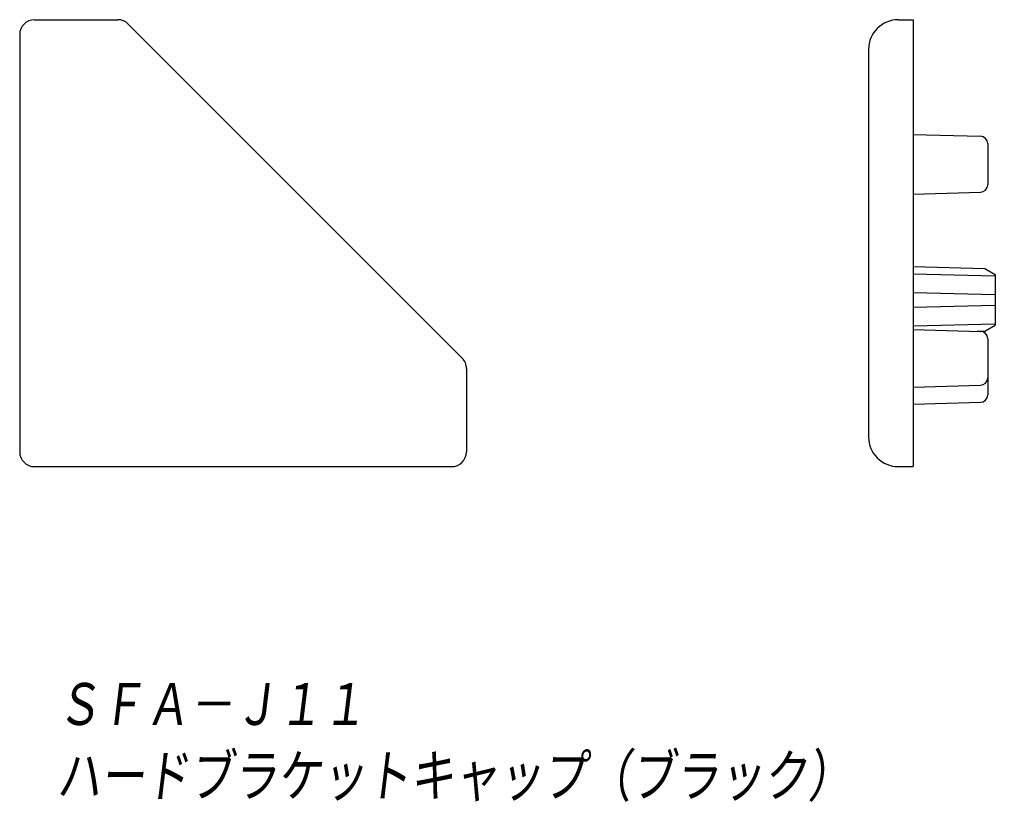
# Model space of a CAD drawing. Extents: x -78.1 to -12, y -57.4 to -4.5.
import ezdxf

# ---------------------------------------------------------------- set-up
doc = ezdxf.new("R2010")
doc.units = 0
doc.header["$MEASUREMENT"] = 0
doc.layers.get('0').update_dxf_attribs({"linetype": 'CONTINUOUS'})
doc.styles.get("Standard").update_dxf_attribs({"font": 'txt', "bigfont": 'BIGFONT'})

msp = doc.modelspace()

# ---------------------------------------------------------------- linework, layer by layer
at = {"color": 7, "linetype": 'Continuous'}
for p, q in [((-77.082, -4.544), (-71.496, -4.544)), ((-19.082, -4.544), (-18.082, -4.544)), ((-18.082, -4.544), (-18.082, -34.544)), ((-48.375, -27.251), (-70.789, -4.837)), ((-78.082, -5.544), (-78.082, -33.544)), ((-21.082, -6.544), (-21.082, -32.544)), ((-18.082, -12.244), (-13.569, -12.362)), ((-13.082, -12.862), (-13.082, -15.626)), ((-18.082, -16.244), (-13.569, -16.126)), ((-18.082, -21.119), (-13.273, -21.245)), ((-18.082, -21.594), (-12.582, -21.738)), ((-13.273, -21.245), (-12.582, -21.644)), ((-12.582, -21.644), (-12.582, -25.044)), ((-18.082, -22.844), (-12.582, -22.988)), ((-18.082, -23.844), (-12.582, -23.7)), ((-18.057, -25.093), (-12.582, -24.95)), ((-13.273, -25.443), (-12.582, -25.044)), ((-18.082, -25.344), (-13.569, -25.462)), ((-13.786, -25.457), (-13.273, -25.443)), ((-13.082, -25.962), (-13.082, -29.726)), ((-48.082, -27.958), (-48.082, -33.544)), ((-18.082, -29.198), (-13.569, -29.08)), ((-18.082, -30.344), (-13.569, -30.226)), ((-77.082, -34.544), (-49.082, -34.544)), ((-19.082, -34.544), (-18.082, -34.544))]:
    msp.add_line(p, q, dxfattribs=at)
for centre, radius, start, end in [((-77.082, -5.544), 1, 90, 180), ((-71.496, -5.544), 1, 45, 90), ((-19.082, -6.544), 2, 90, 180), ((-13.582, -12.862), 0.5, 0, 88.5), ((-13.582, -15.626), 0.5, 271.5, 0), ((-13.582, -25.962), 0.5, 0, 88.5), ((-49.082, -27.958), 1, 0, 45), ((-13.582, -28.58), 0.5, 271.5, 0), ((-13.582, -29.726), 0.5, 271.5, 0), ((-19.082, -32.544), 2, 180, 270), ((-77.082, -33.544), 1, 180, 270), ((-49.082, -33.544), 1, 270, 0)]:
    msp.add_arc(centre, radius, start, end, dxfattribs=at)

# ---------------------------------------------------------------- texts
at = {"color": 7, "linetype": 'Continuous', "oblique": 7}
for s, width, p in [('ＳＦＡ－Ｊ１１', 0.844538, (-75.634, -52.189)), ('ハードブラケットキャップ（ブラック）', 0.842737, (-75.634, -56.989))]:
    msp.add_text(s, height=3.2, dxfattribs=dict(at, width=width)).set_placement(p)

doc.saveas('drawing.dxf')
